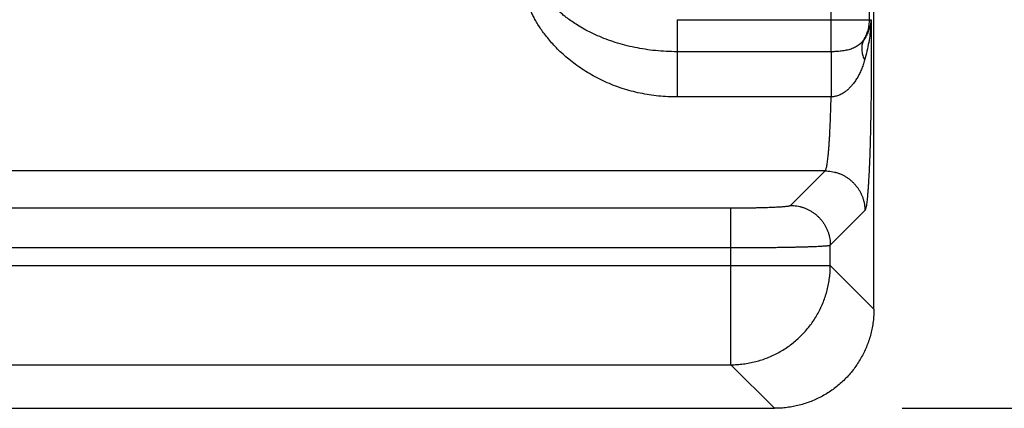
# Model space of a CAD drawing. Header units: inches. Extents: x 0 to 34, y 0 to 22.
# Tile 9 of 93: x 6.841 to 7.831, y 5.53 to 5.921. Entities that reach past the tile are written whole.
import ezdxf

# ---------------------------------------------------------------- set-up
doc = ezdxf.new("R2010")
doc.units = ezdxf.units.IN
doc.header["$LTSCALE"] = 1.87
doc.header["$MEASUREMENT"] = 0
doc.layers.get('0').update_dxf_attribs({"linetype": 'CONTINUOUS'})
doc.layers.add('DIMENSIONS', color=7, linetype='CONTINUOUS')
doc.styles.get("Standard").update_dxf_attribs({"font": 'txt', "width": 0.8})
doc.dimstyles.new('DIMSTYLE_1', dxfattribs={"dimtxt": 0.125, "dimasz": 0.18, "dimexe": 0.18, "dimexo": 0.0625, "dimgap": 0.09, "dimtad": 0, "dimtih": 1, "dimtoh": 1, "dimdec": 3, "dimzin": 4, "dimdsep": 46, "dimtxsty": 'STANDARD', "dimblk": '_FILLED', "dimblk1": '_FILLED', "dimblk2": '_FILLED', "dimcen": 0.09, "dimadec": 0, "dimazin": 0, "dimtp": 0.01, "dimtm": 0.01, "dimtfac": 1, "dimtdec": 3, "dimtofl": 0, "dimtmove": 0, "dimatfit": 3, "dimldrblk": '_FILLED', "dimfxl": 1, "dimtolj": 1, "dimtzin": 4, "dimarcsym": 0})

# ---------------------------------------------------------------- blocks, each defined once
blk = doc.blocks.new('_FILLED')
at = {"color": 0, "linetype": 'BYBLOCK'}
blk.add_solid([(0, 0), (-1, 0.1736), (-1, -0.1736)], dxfattribs=at)
blk = doc.blocks.new('*D2')
at = {"layer": 'DIMENSIONS', "color": 2, "linetype": 'CONTINUOUS'}
for p, q in [((7.62798, 9.07965), (9.32504, 9.07965)), ((9.20004, 9.07965), (9.20004, 7.76211)), ((9.20004, 5.52965), (9.20004, 7.51211)), ((7.72837, 5.52965), (9.32504, 5.52965))]:
    blk.add_line(p, q, dxfattribs=at)
at = {"layer": 'DIMENSIONS', "color": 2, "linetype": 'CONTINUOUS', "xscale": 0.18, "yscale": 0.18, "zscale": 0.18}
for p, rotation in [((9.20004, 9.07965), 90), ((9.20004, 5.52965), 270)]:
    blk.add_blockref('_FILLED', p, dxfattribs=dict(at, rotation=rotation))
at = {"layer": 'DIMENSIONS', "color": 2, "linetype": 'CONTINUOUS', "width": 0.8}
for s, p in [('[', (9.16254, 7.57461)), (']', (9.76254, 7.57461)), ('3.550', (8.53754, 7.57461)), ('90.17', (9.26254, 7.57461))]:
    blk.add_text(s, height=0.125, dxfattribs=at).set_placement(p)
blk = doc.blocks.new('*D3')
at = {"layer": 'DIMENSIONS', "color": 2, "linetype": 'CONTINUOUS'}
for p, q in [((6.21403, 7.26465), (8.57504, 7.26465)), ((8.45004, 7.26465), (8.45004, 6.56699)), ((8.45004, 5.52965), (8.45004, 6.31699)), ((7.72946, 5.52965), (8.57504, 5.52965))]:
    blk.add_line(p, q, dxfattribs=at)
at = {"layer": 'DIMENSIONS', "color": 2, "linetype": 'CONTINUOUS', "xscale": 0.18, "yscale": 0.18, "zscale": 0.18}
for p, rotation in [((8.45004, 7.26465), 90), ((8.45004, 5.52965), 270)]:
    blk.add_blockref('_FILLED', p, dxfattribs=dict(at, rotation=rotation))
at = {"layer": 'DIMENSIONS', "color": 2, "linetype": 'CONTINUOUS', "width": 0.8}
for s, p in [('[', (8.41254, 6.37949)), (']', (9.01254, 6.37949)), ('1.735', (7.78754, 6.37949)), ('44.07', (8.51254, 6.37949))]:
    blk.add_text(s, height=0.125, dxfattribs=at).set_placement(p)

msp = doc.modelspace()

# ---------------------------------------------------------------- linework, layer by layer
at = {"color": 7, "linetype": 'CONTINUOUS'}
for p, q in [((7.69998, 5.62955), (7.69998, 8.91219)), ((7.65696, 5.88849), (7.65696, 6.2708)), ((7.6955, 5.92073), (7.6955, 6.23857)), ((7.50198, 5.92073), (7.69707, 5.92073)), ((7.50198, 5.92073), (7.50198, 5.84296)), ((7.65696, 5.88849), (7.50198, 5.88849)), ((7.65691, 5.84296), (7.50198, 5.84296)), ((7.6509, 5.76856), (4.28005, 5.76856)), ((7.61616, 5.73382), (7.6509, 5.76856)), ((4.37473, 5.73132), (7.55622, 5.73132)), ((7.55622, 5.5735), (7.55622, 5.73132)), ((7.65612, 5.69386), (7.69086, 5.7286)), ((7.65612, 5.67341), (7.65612, 5.69386)), ((4.37473, 5.69136), (7.55622, 5.69136)), ((4.27483, 5.67341), (7.65612, 5.67341)), ((7.69998, 5.62955), (7.65612, 5.67341)), ((4.37473, 5.5735), (7.55622, 5.5735)), ((7.60007, 5.52965), (7.55622, 5.5735)), ((4.33088, 5.52965), (7.60007, 5.52965))]:
    msp.add_line(p, q, dxfattribs=at)
for points, knots in [([(7.50198, 5.84296), (7.49888, 5.84296), (7.49267, 5.84312), (7.48338, 5.84383), (7.47411, 5.84502), (7.46491, 5.84669), (7.45584, 5.84884), (7.44693, 5.85147), (7.43824, 5.85456), (7.4298, 5.85808), (7.42168, 5.86202), (7.41393, 5.86631), (7.4066, 5.8709), (7.39971, 5.87573), (7.39331, 5.88074), (7.3874, 5.88585), (7.38198, 5.89102), (7.37707, 5.89618), (7.37263, 5.90128), (7.36867, 5.9063), (7.36515, 5.91118), (7.36206, 5.91591), (7.35939, 5.92048), (7.35709, 5.92485), (7.35516, 5.92904), (7.35356, 5.93304), (7.35229, 5.93685), (7.35132, 5.94047), (7.35063, 5.94391), (7.35021, 5.94717), (7.35007, 5.95025), (7.35017, 5.95315), (7.35051, 5.95587), (7.35089, 5.95761), (7.35113, 5.95844)], [0, 0, 0, 0, 0.044317, 0.088821, 0.133411, 0.177997, 0.222494, 0.266817, 0.310862, 0.354513, 0.397602, 0.439917, 0.481253, 0.521416, 0.560231, 0.597549, 0.633258, 0.667273, 0.699539, 0.730019, 0.758715, 0.785647, 0.810858, 0.834408, 0.856372, 0.876864, 0.895982, 0.913831, 0.930527, 0.946145, 0.960799, 0.974589, 0.987625, 1, 1, 1, 1]), ([(7.50198, 5.88849), (7.49837, 5.88849), (7.49117, 5.88868), (7.48044, 5.88949), (7.46989, 5.89082), (7.45957, 5.89267), (7.44957, 5.895), (7.43995, 5.89777), (7.43079, 5.90095), (7.42217, 5.90446), (7.41419, 5.90822), (7.407, 5.91207), (7.40071, 5.91587), (7.39532, 5.91948), (7.39073, 5.92287), (7.38682, 5.92603), (7.38349, 5.92896), (7.38066, 5.93168), (7.37827, 5.93418), (7.37626, 5.93649), (7.37459, 5.9386), (7.37321, 5.94054), (7.3721, 5.94231), (7.37122, 5.94391), (7.37056, 5.94536), (7.37008, 5.94667), (7.36977, 5.94783), (7.36961, 5.94887), (7.36957, 5.94979), (7.36962, 5.95036), (7.36967, 5.95062)], [0, 0, 0, 0, 0.070172, 0.139934, 0.208967, 0.276968, 0.343613, 0.408545, 0.471443, 0.531974, 0.589541, 0.642836, 0.690439, 0.732274, 0.768968, 0.801343, 0.829938, 0.855198, 0.87752, 0.897244, 0.914642, 0.92996, 0.943415, 0.955213, 0.965505, 0.974433, 0.982163, 0.988876, 0.994758, 1, 1, 1, 1]), ([(7.69707, 5.92073), (7.69697, 5.91937), (7.69663, 5.9166), (7.69566, 5.91246), (7.69421, 5.90835), (7.69227, 5.90434), (7.69068, 5.90179), (7.68981, 5.90056)], [0, 0, 0, 0, 0.189273, 0.385002, 0.585969, 0.791254, 1, 1, 1, 1]), ([(7.68981, 5.90056), (7.69027, 5.90131), (7.69115, 5.90285), (7.69229, 5.90524), (7.69327, 5.90771), (7.69408, 5.91024), (7.69471, 5.91282), (7.69517, 5.91544), (7.69544, 5.91808), (7.6955, 5.91985), (7.6955, 5.92073)], [0, 0, 0, 0, 0.12499, 0.249981, 0.374975, 0.499973, 0.624976, 0.749983, 0.874991, 1, 1, 1, 1]), ([(7.69707, 5.92073), (7.69703, 5.91843), (7.69681, 5.91356), (7.69604, 5.90594), (7.69477, 5.89771), (7.69296, 5.889), (7.69143, 5.88308), (7.69058, 5.88007)], [0, 0, 0, 0, 0.167533, 0.353691, 0.556199, 0.772567, 1, 1, 1, 1]), ([(7.69707, 5.92073), (7.6971, 5.91799), (7.69715, 5.91247), (7.69721, 5.90414), (7.69726, 5.89569), (7.69728, 5.88717), (7.69728, 5.87862), (7.69726, 5.87006), (7.69722, 5.86154), (7.69716, 5.85308), (7.69708, 5.84473), (7.69698, 5.83649), (7.69686, 5.8284), (7.69672, 5.82048), (7.69656, 5.81274), (7.69638, 5.80522), (7.69619, 5.79793), (7.69597, 5.7909), (7.69574, 5.78416), (7.6955, 5.77772), (7.69524, 5.77161), (7.69496, 5.76584), (7.69467, 5.76044), (7.69437, 5.75541), (7.69406, 5.75078), (7.69374, 5.74655), (7.6934, 5.74274), (7.69306, 5.73936), (7.69271, 5.73644), (7.69236, 5.73396), (7.69201, 5.73195), (7.69166, 5.7304), (7.69131, 5.72933), (7.69103, 5.72877), (7.69086, 5.7286)], [0, 0, 0, 0, 0.042656, 0.086025, 0.129943, 0.174238, 0.21873, 0.263234, 0.307567, 0.351545, 0.395002, 0.437816, 0.479877, 0.52108, 0.561314, 0.600452, 0.638361, 0.674918, 0.710006, 0.743509, 0.775317, 0.805332, 0.833462, 0.859631, 0.883773, 0.905822, 0.925709, 0.943356, 0.958696, 0.971678, 0.982276, 0.990486, 0.996349, 1, 1, 1, 1]), ([(7.68981, 5.90056), (7.68941, 5.89995), (7.68854, 5.89876), (7.68705, 5.89711), (7.68536, 5.8956), (7.6835, 5.89425), (7.68147, 5.89307), (7.6793, 5.89205), (7.67701, 5.89119), (7.67463, 5.89047), (7.67218, 5.88989), (7.66968, 5.88943), (7.66716, 5.88907), (7.66461, 5.8888), (7.66206, 5.88862), (7.6595, 5.88852), (7.6578, 5.88849), (7.65696, 5.88849)], [0, 0, 0, 0, 0.060045, 0.120867, 0.18267, 0.24565, 0.309955, 0.375655, 0.442679, 0.510845, 0.579914, 0.649614, 0.719684, 0.789908, 0.86017, 0.930276, 1, 1, 1, 1]), ([(7.68981, 5.90056), (7.68951, 5.9), (7.68896, 5.89886), (7.68833, 5.89704), (7.68791, 5.89512), (7.68769, 5.89312), (7.68767, 5.89105), (7.68785, 5.88892), (7.68824, 5.88674), (7.68882, 5.88452), (7.6896, 5.88228), (7.69023, 5.8808), (7.69058, 5.88007)], [0, 0, 0, 0, 0.088811, 0.178792, 0.270599, 0.364807, 0.461894, 0.562235, 0.6661, 0.773652, 0.884959, 1, 1, 1, 1]), ([(7.65696, 5.88849), (7.65696, 5.8879), (7.65695, 5.88666), (7.65695, 5.8847), (7.65695, 5.88257), (7.65694, 5.88027), (7.65694, 5.87783), (7.65694, 5.87525), (7.65694, 5.87255), (7.65693, 5.86975), (7.65693, 5.86687), (7.65693, 5.86392), (7.65692, 5.86092), (7.65692, 5.85789), (7.65692, 5.85486), (7.65692, 5.85183), (7.65691, 5.84883), (7.65691, 5.84587), (7.65691, 5.84392), (7.65691, 5.84296)], [0, 0, 0, 0, 0.038887, 0.081936, 0.128878, 0.179422, 0.233254, 0.290037, 0.34942, 0.411033, 0.474492, 0.539403, 0.605362, 0.671959, 0.73878, 0.805408, 0.871428, 0.93643, 1, 1, 1, 1]), ([(7.69058, 5.88007), (7.69012, 5.87845), (7.68913, 5.87524), (7.68738, 5.87058), (7.68538, 5.86616), (7.68316, 5.86205), (7.68079, 5.85835), (7.67834, 5.85512), (7.6759, 5.85239), (7.67352, 5.85012), (7.67125, 5.84829), (7.6691, 5.84683), (7.66708, 5.84568), (7.66518, 5.84478), (7.66338, 5.8441), (7.66166, 5.8436), (7.66002, 5.84325), (7.65845, 5.84303), (7.65741, 5.84297), (7.65691, 5.84296)], [0, 0, 0, 0, 0.094629, 0.188362, 0.279807, 0.367702, 0.450454, 0.526585, 0.595303, 0.656514, 0.710928, 0.759324, 0.80254, 0.841515, 0.877311, 0.910625, 0.94185, 0.971462, 1, 1, 1, 1]), ([(7.6509, 5.76856), (7.65107, 5.76869), (7.65138, 5.76914), (7.65174, 5.77004), (7.65212, 5.77131), (7.65249, 5.77297), (7.65286, 5.77499), (7.65323, 5.77739), (7.65358, 5.78015), (7.65393, 5.78326), (7.65426, 5.78672), (7.65459, 5.7905), (7.6549, 5.7946), (7.65519, 5.799), (7.65547, 5.80369), (7.65573, 5.80864), (7.65598, 5.81385), (7.6562, 5.81929), (7.65641, 5.82494), (7.6566, 5.83079), (7.65677, 5.83682), (7.65686, 5.84089), (7.65691, 5.84296)], [0, 0, 0, 0, 0.008371, 0.021223, 0.038918, 0.061538, 0.089071, 0.121464, 0.158634, 0.200473, 0.246841, 0.297576, 0.352506, 0.411454, 0.474216, 0.540556, 0.610227, 0.682985, 0.758591, 0.836798, 0.917353, 1, 1, 1, 1]), ([(7.6509, 5.76856), (7.65195, 5.76856), (7.65404, 5.76847), (7.65715, 5.7681), (7.66023, 5.76748), (7.66325, 5.76663), (7.66619, 5.76554), (7.66904, 5.76422), (7.67178, 5.76268), (7.67439, 5.76094), (7.67685, 5.75899), (7.67916, 5.75686), (7.68129, 5.75455), (7.68324, 5.75209), (7.68498, 5.74948), (7.68652, 5.74674), (7.68784, 5.74389), (7.68893, 5.74095), (7.68978, 5.73793), (7.6904, 5.73485), (7.69077, 5.73174), (7.69086, 5.72965), (7.69086, 5.7286)], [0, 0, 0, 0, 0.049973, 0.099954, 0.149942, 0.199937, 0.249937, 0.299943, 0.349953, 0.399967, 0.449983, 0.5, 0.550017, 0.600033, 0.650046, 0.700056, 0.750062, 0.800063, 0.850058, 0.900046, 0.950026, 1, 1, 1, 1]), ([(7.55622, 5.73132), (7.55759, 5.73132), (7.56033, 5.73132), (7.56443, 5.73134), (7.56851, 5.73137), (7.57255, 5.73142), (7.57652, 5.73147), (7.58039, 5.73154), (7.58414, 5.73162), (7.58775, 5.73171), (7.59122, 5.73181), (7.59451, 5.73192), (7.59762, 5.73204), (7.60053, 5.73217), (7.60323, 5.73231), (7.6057, 5.73245), (7.60793, 5.73261), (7.60991, 5.73276), (7.61163, 5.73293), (7.61308, 5.7331), (7.61425, 5.73327), (7.61515, 5.73344), (7.61576, 5.7336), (7.61608, 5.73374), (7.61616, 5.73382)], [0, 0, 0, 0, 0.068266, 0.136674, 0.204774, 0.272119, 0.338279, 0.402833, 0.465382, 0.525638, 0.583361, 0.638303, 0.690196, 0.738769, 0.783758, 0.824944, 0.862175, 0.895298, 0.92413, 0.948494, 0.968273, 0.983394, 0.993882, 1, 1, 1, 1]), ([(7.61616, 5.73382), (7.61721, 5.73382), (7.6193, 5.73374), (7.62241, 5.73336), (7.62549, 5.73275), (7.62851, 5.73189), (7.63145, 5.7308), (7.6343, 5.72948), (7.63704, 5.72795), (7.63965, 5.7262), (7.64212, 5.72425), (7.64442, 5.72212), (7.64655, 5.71982), (7.6485, 5.71735), (7.65025, 5.71474), (7.65178, 5.712), (7.6531, 5.70915), (7.65419, 5.70621), (7.65505, 5.70319), (7.65566, 5.70011), (7.65604, 5.697), (7.65612, 5.69491), (7.65612, 5.69386)], [0, 0, 0, 0, 0.049973, 0.099953, 0.149941, 0.199935, 0.249935, 0.299941, 0.349952, 0.399965, 0.449981, 0.499998, 0.550016, 0.600032, 0.650045, 0.700056, 0.750062, 0.800063, 0.850057, 0.900045, 0.950026, 1, 1, 1, 1]), ([(7.55622, 5.69136), (7.55826, 5.69136), (7.56232, 5.69136), (7.56839, 5.69138), (7.57443, 5.6914), (7.58039, 5.69143), (7.58626, 5.69148), (7.59201, 5.69153), (7.59763, 5.69159), (7.6031, 5.69166), (7.60839, 5.69174), (7.61348, 5.69183), (7.61836, 5.69192), (7.62301, 5.69203), (7.62742, 5.69214), (7.63156, 5.69225), (7.63542, 5.69237), (7.63898, 5.6925), (7.64225, 5.69264), (7.64519, 5.69278), (7.64779, 5.69292), (7.65006, 5.69307), (7.65198, 5.69322), (7.65353, 5.69337), (7.65473, 5.69352), (7.65555, 5.69367), (7.65599, 5.69378), (7.65612, 5.69386)], [0, 0, 0, 0, 0.061058, 0.121902, 0.182287, 0.241975, 0.300745, 0.358379, 0.414664, 0.469393, 0.522364, 0.573382, 0.622262, 0.668827, 0.712916, 0.754374, 0.793053, 0.828802, 0.861479, 0.890951, 0.917104, 0.93984, 0.959075, 0.974741, 0.986788, 0.995194, 1, 1, 1, 1]), ([(7.55622, 5.5735), (7.55831, 5.5735), (7.5625, 5.57364), (7.56875, 5.57425), (7.57495, 5.57524), (7.58107, 5.57662), (7.5871, 5.57838), (7.59301, 5.58052), (7.59877, 5.58302), (7.60437, 5.58588), (7.60977, 5.58909), (7.61496, 5.59263), (7.61992, 5.59648), (7.62464, 5.60064), (7.62908, 5.60509), (7.63323, 5.6098), (7.63708, 5.61477), (7.64061, 5.61996), (7.6438, 5.62537), (7.64666, 5.63097), (7.64915, 5.63673), (7.65128, 5.64264), (7.65303, 5.64867), (7.6544, 5.65478), (7.65539, 5.66095), (7.65598, 5.66717), (7.65612, 5.67133), (7.65612, 5.67341)], [0, 0, 0, 0, 0.040011, 0.080029, 0.120051, 0.160079, 0.20011, 0.240145, 0.280182, 0.320221, 0.360262, 0.400306, 0.440355, 0.480408, 0.520457, 0.560498, 0.60053, 0.640554, 0.680576, 0.720616, 0.76068, 0.800722, 0.840703, 0.880606, 0.920435, 0.960216, 1, 1, 1, 1]), ([(7.69998, 5.62955), (7.69998, 5.62746), (7.69984, 5.62327), (7.69925, 5.61701), (7.69827, 5.6108), (7.6969, 5.60467), (7.69515, 5.59864), (7.69302, 5.59273), (7.69053, 5.58696), (7.68768, 5.58137), (7.68448, 5.57597), (7.68095, 5.57077), (7.67711, 5.56581), (7.67296, 5.56111), (7.66852, 5.55667), (7.66381, 5.55252), (7.65885, 5.54867), (7.65366, 5.54514), (7.64826, 5.54195), (7.64266, 5.5391), (7.6369, 5.5366), (7.63099, 5.53448), (7.62495, 5.53273), (7.61882, 5.53136), (7.61262, 5.53037), (7.60636, 5.52978), (7.60216, 5.52965), (7.60007, 5.52965)], [0, 0, 0, 0, 0.040022, 0.080095, 0.120141, 0.160106, 0.200125, 0.240164, 0.280144, 0.32009, 0.3601, 0.4001, 0.440025, 0.479995, 0.520005, 0.559975, 0.5999, 0.6399, 0.67991, 0.719856, 0.759836, 0.799875, 0.839894, 0.879859, 0.919905, 0.959978, 1, 1, 1, 1])]:
    msp.add_open_spline(points, degree=3, knots=knots, dxfattribs=at)

# ---------------------------------------------------------------- dimensions: what is measured, and where the dimension line sits
at = {"layer": 'DIMENSIONS', "color": 2, "linetype": 'CONTINUOUS'}
for base, p1, p2, picture, middle in [((9.20004, 9.07965), (7.72837, 5.52965), (7.62798, 9.07965), '*D2', (9.20004, 7.63711)), ((8.45004, 7.26465), (7.72946, 5.52965), (6.21403, 7.26465), '*D3', (8.45004, 6.44199))]:
    dim = msp.add_linear_dim(base=base, p1=p1, p2=p2, angle=90, dimstyle='DIMSTYLE_1', dxfattribs=at)
    dim.commit()
    dim.dimension.update_dxf_attribs({"geometry": picture, "text_midpoint": middle, "dimtype": 160})

doc.saveas('drawing.dxf')
